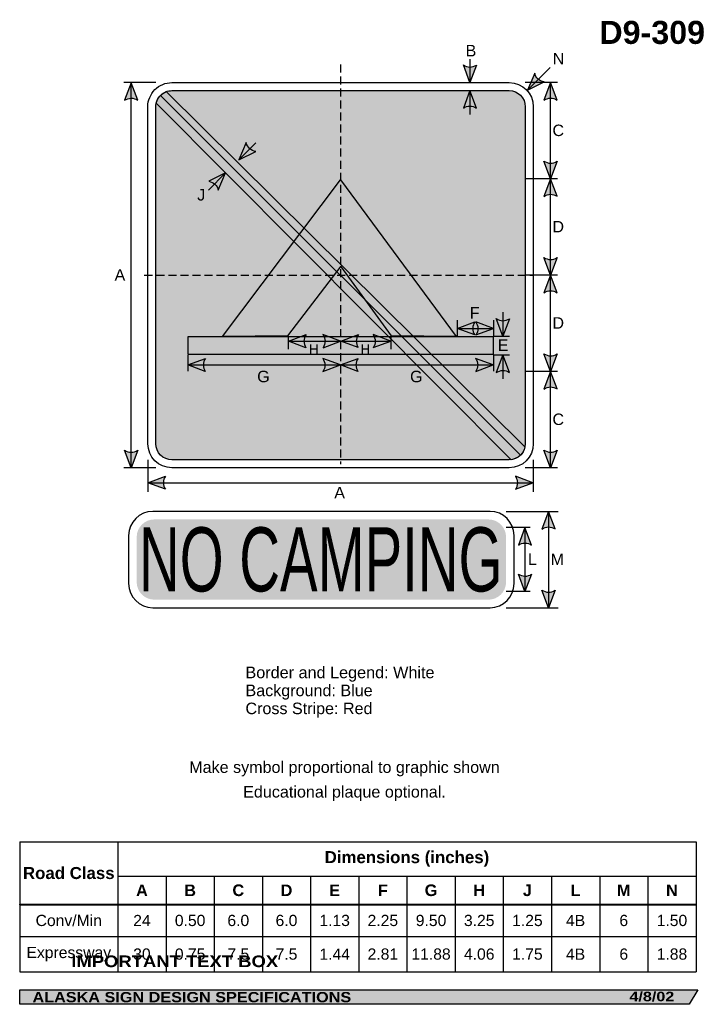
# Model space of a CAD drawing. Header units: feet. Extents: x 3.7 to 46.3, y 0.2 to 61.5.
import ezdxf
from ezdxf.enums import TextEntityAlignment as Align

# ---------------------------------------------------------------- set-up
doc = ezdxf.new("R2010")
doc.units = ezdxf.units.FT
doc.header["$MEASUREMENT"] = 0
doc.linetypes.add('DASHED2', pattern=[0.375, 0.25, -0.125])
doc.layers.add('Sign', color=7, linetype='Continuous')
doc.styles.add('ARIAL', font='arial.ttf')
doc.styles.add('ARIAL B', font='arialbd.ttf')
doc.styles.add('ARIAL BLACK B', font='ariblk.ttf')
doc.styles.add('ARIAL BLACK BI', font='ariblk.ttf')
doc.styles.add('FHWA SERIES B2000EX', font='txt')

# ---------------------------------------------------------------- blocks, each defined once
blk = doc.blocks.new('*T2')
at = {"color": 0, "linetype": 'ByBlock', "lineweight": -2, "transparency": 16777216}
for p, q in [((0, 0), (42.1101476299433, 0)), ((0, 0), (0, -8.100520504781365)), ((6.110147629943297, 0), (6.110147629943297, -8.100520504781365)), ((42.1101476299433, 0), (42.1101476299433, -8.100520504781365)), ((6.110147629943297, -2.145579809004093), (42.1101476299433, -2.145579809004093)), ((9.110147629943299, -2.145579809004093), (9.110147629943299, -8.100520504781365)), ((12.1101476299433, -2.145579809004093), (12.1101476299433, -8.100520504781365)), ((15.1101476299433, -2.145579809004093), (15.1101476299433, -8.100520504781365)), ((18.1101476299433, -2.145579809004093), (18.1101476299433, -8.100520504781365)), ((21.1101476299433, -2.145579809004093), (21.1101476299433, -8.100520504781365)), ((24.1101476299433, -2.145579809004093), (24.1101476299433, -8.100520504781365)), ((27.1101476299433, -2.145579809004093), (27.1101476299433, -8.100520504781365)), ((30.1101476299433, -2.145579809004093), (30.1101476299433, -8.100520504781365)), ((33.1101476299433, -2.145579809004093), (33.1101476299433, -8.100520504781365)), ((36.1101476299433, -2.145579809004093), (36.1101476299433, -8.100520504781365)), ((39.1101476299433, -2.145579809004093), (39.1101476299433, -8.100520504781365)), ((0, -3.909451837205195), (42.1101476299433, -3.909451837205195)), ((0, -5.90805574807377), (42.1101476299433, -5.90805574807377)), ((0, -8.100520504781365), (42.1101476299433, -8.100520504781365))]:
    blk.add_line(p, q, dxfattribs=at)
at = {"color": 18, "transparency": 16777216, "attachment_point": 5}
for s, insert, char_height, width, style in [('Dimensions (inches)', (24.11014762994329, -1.072789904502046), 0.75, 35.88, 'ARIAL B'), ('Road Class', (3.055073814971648, -1.954725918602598), 0.75, 5.990147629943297, 'ARIAL B'), ('A', (7.610147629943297, -3.027515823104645), 0.725, 2.879999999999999, 'ARIAL B'), ('B', (10.6101476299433, -3.027515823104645), 0.725, 2.879999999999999, 'ARIAL B'), ('C', (13.6101476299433, -3.027515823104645), 0.725, 2.879999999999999, 'ARIAL B'), ('D', (16.6101476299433, -3.027515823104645), 0.725, 2.879999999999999, 'ARIAL B'), ('E', (19.6101476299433, -3.027515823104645), 0.725, 2.879999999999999, 'ARIAL B'), ('F', (22.6101476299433, -3.027515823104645), 0.725, 2.879999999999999, 'ARIAL B'), ('G', (25.6101476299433, -3.027515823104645), 0.725, 2.879999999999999, 'ARIAL B'), ('H', (28.6101476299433, -3.027515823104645), 0.725, 2.879999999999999, 'ARIAL B'), ('J', (31.6101476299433, -3.027515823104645), 0.725, 2.879999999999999, 'ARIAL B'), ('L', (34.6101476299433, -3.027515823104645), 0.725, 2.879999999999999, 'ARIAL B'), ('M', (37.6101476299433, -3.027515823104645), 0.725, 2.879999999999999, 'ARIAL B'), ('N', (40.6101476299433, -3.027515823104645), 0.725, 2.879999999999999, 'ARIAL B'), ('Conv/Min', (3.055073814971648, -4.908753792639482), 0.7, 5.990147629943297, 'ARIAL'), ('24', (7.610147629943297, -4.908753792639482), 0.7, 2.879999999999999, 'ARIAL'), ('0.50', (10.6101476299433, -4.908753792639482), 0.7, 2.879999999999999, 'ARIAL'), ('6.0', (13.6101476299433, -4.908753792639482), 0.7, 2.879999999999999, 'ARIAL'), ('6.0', (16.6101476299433, -4.908753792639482), 0.7, 2.879999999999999, 'ARIAL'), ('1.13', (19.6101476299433, -4.908753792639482), 0.7, 2.879999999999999, 'ARIAL'), ('2.25', (22.6101476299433, -4.908753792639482), 0.7, 2.879999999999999, 'ARIAL'), ('9.50', (25.6101476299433, -4.908753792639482), 0.7, 2.879999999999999, 'ARIAL'), ('3.25', (28.6101476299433, -4.908753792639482), 0.7, 2.879999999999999, 'ARIAL'), ('1.25', (31.6101476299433, -4.908753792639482), 0.7, 2.879999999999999, 'ARIAL'), ('4B', (34.6101476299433, -4.908753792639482), 0.7, 2.879999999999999, 'ARIAL'), ('6', (37.6101476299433, -4.908753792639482), 0.7, 2.879999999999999, 'ARIAL'), ('1.50', (40.6101476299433, -4.908753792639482), 0.7, 2.879999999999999, 'ARIAL'), ('Expressway', (3.055073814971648, -7.004288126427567), 0.7, 5.990147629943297, 'ARIAL'), ('30', (7.610147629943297, -7.004288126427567), 0.7, 2.879999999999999, 'ARIAL'), ('0.75', (10.6101476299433, -7.004288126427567), 0.7, 2.879999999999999, 'ARIAL'), ('7.5', (13.6101476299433, -7.004288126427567), 0.7, 2.879999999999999, 'ARIAL'), ('7.5', (16.6101476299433, -7.004288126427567), 0.7, 2.879999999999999, 'ARIAL'), ('1.44', (19.6101476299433, -7.004288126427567), 0.7, 2.879999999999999, 'ARIAL'), ('2.81', (22.6101476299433, -7.004288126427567), 0.7, 2.879999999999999, 'ARIAL'), ('11.88', (25.6101476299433, -7.004288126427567), 0.7, 2.879999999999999, 'ARIAL'), ('4.06', (28.6101476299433, -7.004288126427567), 0.7, 2.879999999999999, 'ARIAL'), ('1.75', (31.6101476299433, -7.004288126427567), 0.7, 2.879999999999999, 'ARIAL'), ('4B', (34.6101476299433, -7.004288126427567), 0.7, 2.879999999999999, 'ARIAL'), ('6', (37.6101476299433, -7.004288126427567), 0.7, 2.879999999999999, 'ARIAL'), ('1.88', (40.6101476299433, -7.004288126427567), 0.7, 2.879999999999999, 'ARIAL')]:
    blk.add_mtext(s, dxfattribs=dict(at, insert=insert, char_height=char_height, width=width, style=style))

msp = doc.modelspace()

# ---------------------------------------------------------------- hatches: boundary and pattern name
h = msp.add_hatch(color=256)
h.dxf.hatch_style = 1
edge = h.paths.add_edge_path()
edge.add_line((32.13011305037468, 58.68355318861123), (31.71973545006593, 57.59462112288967))
edge.add_line((31.71973545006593, 57.59462112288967), (31.31219230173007, 58.69276909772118))
edge.add_arc((31.72793519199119, 59.29011592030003), 0.7277811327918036, 235.1627615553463, 303.5461345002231)
h = msp.add_hatch(color=256)
h.dxf.hatch_style = 1
edge = h.paths.add_edge_path()
edge.add_line((35.7532289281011, 58.18773583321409), (35.30269791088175, 57.11479379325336))
edge.add_line((35.30269791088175, 57.11479379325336), (36.35357790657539, 57.63216370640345))
edge.add_arc((36.46228080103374, 58.35178100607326), 0.7277811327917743, 193.0266678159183, 261.4100407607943, ccw=False)
h = msp.add_hatch(color=256)
h.dxf.hatch_style = 1
edge = h.paths.add_edge_path()
edge.add_line((11.03636307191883, 56.50087305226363), (10.62598547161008, 57.5898051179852))
edge.add_line((10.62598547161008, 57.5898051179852), (10.21844232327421, 56.4916571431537))
edge.add_arc((10.63418521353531, 55.89431032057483), 0.7277811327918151, 56.453865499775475, 124.837238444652, ccw=False)
at = {"true_color": 0x0000e3}
h = msp.add_hatch(color=172, dxfattribs=at)
h.dxf.hatch_style = 1
h.paths.add_polyline_path([(12.16789659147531, 56.09260960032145), (12.16789649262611, 35.09515054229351, 0.414478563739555), (13.16936651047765, 34.09458612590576), (34.1673202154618, 34.09458595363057, 0.4143583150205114), (35.16796667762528, 35.0957270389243), (35.16796673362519, 56.0943844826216, 0.4140663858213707), (34.1671922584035, 57.09465617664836), (13.16806201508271, 57.09465616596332, 0.4144241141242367)])
at = {"true_color": 0xffffff}
h = msp.add_hatch(color=7, dxfattribs=at)
h.dxf.hatch_style = 1
edge = h.paths.add_edge_path()
edge.add_line((32.13011305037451, 56.01128320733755), (31.71973545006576, 57.10021527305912))
edge.add_line((31.71973545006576, 57.10021527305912), (31.3121923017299, 56.00206729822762))
edge.add_arc((31.72793519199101, 55.40472047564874), 0.7277811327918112, 56.453865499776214, 124.8372384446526, ccw=False)
h = msp.add_hatch(color=256)
h.dxf.hatch_style = 1
edge = h.paths.add_edge_path()
edge.add_line((37.14602406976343, 56.50568905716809), (36.73564646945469, 57.59462112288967))
edge.add_line((36.73564646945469, 57.59462112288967), (36.32810332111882, 56.49647314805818))
edge.add_arc((36.74384621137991, 55.8991263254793), 0.7277811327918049, 56.453865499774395, 124.8372384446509, ccw=False)
at = {"true_color": 0xff4000}
h = msp.add_hatch(color=20, dxfattribs=at)
h.dxf.hatch_style = 1
h.paths.add_polyline_path([(34.27922177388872, 34.10086257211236, 0.3250760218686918), (35.14771517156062, 34.89493446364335), (12.81753373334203, 57.03104172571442, 0.2524171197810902), (12.19274493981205, 56.31553536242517)])
at = {"true_color": 0xffffff}
h = msp.add_hatch(color=7, dxfattribs=at)
h.dxf.hatch_style = 1
edge = h.paths.add_edge_path()
edge.add_line((17.78699625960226, 53.86019248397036), (17.33646524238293, 52.78725044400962))
edge.add_line((17.33646524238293, 52.78725044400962), (18.38734523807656, 53.30462035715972))
edge.add_arc((18.4960481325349, 54.02423765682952), 0.7277811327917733, 193.0266678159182, 261.4100407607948, ccw=False)
h = msp.add_hatch(color=256)
h.dxf.hatch_style = 1
edge = h.paths.add_edge_path()
edge.add_line((37.14602406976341, 52.69527192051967), (36.73564646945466, 51.60633985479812))
edge.add_line((36.73564646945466, 51.60633985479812), (36.3281033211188, 52.70448782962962))
edge.add_arc((36.74384621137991, 53.30183465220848), 0.7277811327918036, 235.1627615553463, 303.5461345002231)
h = msp.add_hatch(color=7, dxfattribs=at)
h.dxf.hatch_style = 1
edge = h.paths.add_edge_path()
edge.add_line((16.05596939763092, 50.88955548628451), (16.50650041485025, 51.96249752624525))
edge.add_line((16.50650041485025, 51.96249752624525), (15.45562041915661, 51.44512761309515))
edge.add_arc((15.34691752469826, 50.72551031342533), 0.727781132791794, 13.026667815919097, 81.4100407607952, ccw=False)
h = msp.add_hatch(color=256)
h.dxf.hatch_style = 1
edge = h.paths.add_edge_path()
edge.add_line((37.14602406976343, 50.51350153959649), (36.73564646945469, 51.60243360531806))
edge.add_line((36.73564646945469, 51.60243360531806), (36.32810332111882, 50.50428563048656))
edge.add_arc((36.74384621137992, 49.90693880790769), 0.7277811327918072, 56.4538654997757, 124.83723844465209, ccw=False)
h = msp.add_hatch(color=256)
h.dxf.hatch_style = 1
edge = h.paths.add_edge_path()
edge.add_line((37.14602406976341, 46.69136569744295), (36.73564646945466, 45.60243363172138))
edge.add_line((36.73564646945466, 45.60243363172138), (36.3281033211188, 46.70058160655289))
edge.add_arc((36.7438462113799, 47.29792842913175), 0.7277811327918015, 235.1627615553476, 303.5461345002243)
h = msp.add_hatch(color=256)
h.dxf.hatch_style = 1
edge = h.paths.add_edge_path()
edge.add_line((37.14602406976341, 44.50438696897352), (36.73564646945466, 45.59331903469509))
edge.add_line((36.73564646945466, 45.59331903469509), (36.3281033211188, 44.49517105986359))
edge.add_arc((36.7438462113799, 43.89782423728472), 0.7277811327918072, 56.4538654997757, 124.83723844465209, ccw=False)
h = msp.add_hatch(color=7, dxfattribs=at)
h.dxf.hatch_style = 1
edge = h.paths.add_edge_path()
edge.add_line((32.02077634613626, 41.87195859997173), (30.93225455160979, 42.28342320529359))
edge.add_line((30.93225455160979, 42.28342320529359), (32.03080887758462, 42.6898697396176))
edge.add_arc((32.62774031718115, 42.27353065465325), 0.7277811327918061, 145.1055563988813, 213.4889293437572)
h = msp.add_hatch(color=7, dxfattribs=at)
h.dxf.hatch_style = 1
edge = h.paths.add_edge_path()
edge.add_line((32.0937327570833, 41.87195859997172), (33.18225455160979, 42.28342320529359))
edge.add_line((33.18225455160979, 42.28342320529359), (32.08370022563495, 42.68986973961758))
edge.add_arc((31.48676878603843, 42.27353065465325), 0.7277811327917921, -33.48892934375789, 34.89444360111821, ccw=False)
h = msp.add_hatch(color=7, dxfattribs=at)
h.dxf.hatch_style = 1
edge = h.paths.add_edge_path()
edge.add_line((34.18023736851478, 42.88215697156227), (33.76985976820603, 41.7932249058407))
edge.add_line((33.76985976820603, 41.7932249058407), (33.36231661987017, 42.8913728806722))
edge.add_arc((33.77805951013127, 43.48871970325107), 0.7277811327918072, 235.1627615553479, 303.5461345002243)
h = msp.add_hatch(color=256)
h.dxf.hatch_style = 1
edge = h.paths.add_edge_path()
edge.add_line((21.51077193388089, 41.07875839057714), (20.42225013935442, 41.490222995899))
edge.add_line((20.42225013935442, 41.490222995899), (21.52080446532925, 41.89666953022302))
edge.add_arc((22.11773590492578, 41.48033044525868), 0.727781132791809, 145.1055563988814, 213.4889293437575)
h = msp.add_hatch(color=256)
h.dxf.hatch_style = 1
edge = h.paths.add_edge_path()
edge.add_line((22.57982208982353, 41.07875839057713), (23.66834388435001, 41.490222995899))
edge.add_line((23.66834388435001, 41.490222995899), (22.56978955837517, 41.89666953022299))
edge.add_arc((21.97285811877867, 41.48033044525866), 0.7277811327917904, -33.48892934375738, 34.89444360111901, ccw=False)
h = msp.add_hatch(color=256)
h.dxf.hatch_style = 1
edge = h.paths.add_edge_path()
edge.add_line((24.7633760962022, 41.0800539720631), (23.67485430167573, 41.49151857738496))
edge.add_line((23.67485430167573, 41.49151857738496), (24.77340862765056, 41.89796511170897))
edge.add_arc((25.37034006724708, 41.48162602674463), 0.7277811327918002, 145.1055563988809, 213.4889293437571)
h = msp.add_hatch(color=256)
h.dxf.hatch_style = 1
edge = h.paths.add_edge_path()
edge.add_line((25.70221791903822, 41.08005397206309), (26.7907397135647, 41.49151857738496))
edge.add_line((26.7907397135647, 41.49151857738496), (25.69218538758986, 41.89796511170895))
edge.add_arc((25.09525394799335, 41.48162602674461), 0.7277811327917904, -33.48892934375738, 34.89444360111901, ccw=False)
h = msp.add_hatch(color=7, dxfattribs=at)
h.dxf.hatch_style = 1
edge = h.paths.add_edge_path()
edge.add_line((34.1802373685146, 39.53502201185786), (33.76985976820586, 40.62395407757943))
edge.add_line((33.76985976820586, 40.62395407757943), (33.36231661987, 39.52580610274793))
edge.add_arc((33.77805951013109, 38.92845928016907), 0.7277811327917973, 56.453865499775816, 124.837238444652, ccw=False)
h = msp.add_hatch(color=256)
h.dxf.hatch_style = 1
edge = h.paths.add_edge_path()
edge.add_line((37.14602406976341, 40.69136569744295), (36.73564646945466, 39.60243363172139))
edge.add_line((36.73564646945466, 39.60243363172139), (36.3281033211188, 40.70058160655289))
edge.add_arc((36.74384621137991, 41.29792842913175), 0.7277811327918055, 235.1627615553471, 303.5461345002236)
h = msp.add_hatch(color=7, dxfattribs=at)
h.dxf.hatch_style = 1
edge = h.paths.add_edge_path()
edge.add_line((15.24514691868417, 39.59177272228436), (14.1566251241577, 40.0032373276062))
edge.add_line((14.1566251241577, 40.0032373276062), (15.25517945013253, 40.40968386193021))
edge.add_arc((15.85211088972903, 39.99334477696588), 0.7277811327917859, 145.1055563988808, 213.4889293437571)
h = msp.add_hatch(color=7, dxfattribs=at)
h.dxf.hatch_style = 1
edge = h.paths.add_edge_path()
edge.add_line((22.56810332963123, 39.59177272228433), (23.65662512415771, 40.0032373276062))
edge.add_line((23.65662512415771, 40.0032373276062), (22.55807079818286, 40.40968386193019))
edge.add_arc((21.96113935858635, 39.99334477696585), 0.7277811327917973, -33.48892934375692, 34.89444360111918, ccw=False)
h = msp.add_hatch(color=7, dxfattribs=at)
h.dxf.hatch_style = 1
edge = h.paths.add_edge_path()
edge.add_line((24.74514691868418, 39.59177272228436), (23.65662512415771, 40.0032373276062))
edge.add_line((23.65662512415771, 40.0032373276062), (24.75517945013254, 40.40968386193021))
edge.add_arc((25.35211088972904, 39.99334477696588), 0.7277811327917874, 145.1055563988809, 213.488929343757)
h = msp.add_hatch(color=7, dxfattribs=at)
h.dxf.hatch_style = 1
edge = h.paths.add_edge_path()
edge.add_line((32.08633248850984, 39.5917727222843), (33.17485428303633, 40.00323732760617))
edge.add_line((33.17485428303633, 40.00323732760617), (32.07629995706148, 40.40968386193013))
edge.add_arc((31.47936851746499, 39.99334477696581), 0.7277811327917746, -33.48892934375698, 34.89444360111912, ccw=False)
h = msp.add_hatch(color=256)
h.dxf.hatch_style = 1
edge = h.paths.add_edge_path()
edge.add_line((37.14601756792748, 38.50959531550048), (36.73563996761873, 39.59852738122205))
edge.add_line((36.73563996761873, 39.59852738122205), (36.32809681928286, 38.50037940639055))
edge.add_arc((36.74383970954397, 37.90303258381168), 0.7277811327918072, 56.4538654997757, 124.83723844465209, ccw=False)
h = msp.add_hatch(color=256)
h.dxf.hatch_style = 1
edge = h.paths.add_edge_path()
edge.add_line((11.03636307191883, 34.68355318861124), (10.62598547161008, 33.59462112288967))
edge.add_line((10.62598547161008, 33.59462112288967), (10.21844232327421, 34.69276909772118))
edge.add_arc((10.63418521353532, 35.29011592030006), 0.7277811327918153, 235.162761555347, 303.5461345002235)
h = msp.add_hatch(color=256)
h.dxf.hatch_style = 1
edge = h.paths.add_edge_path()
edge.add_line((37.14601756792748, 34.68876154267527), (36.73563996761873, 33.59982947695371))
edge.add_line((36.73563996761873, 33.59982947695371), (36.32809681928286, 34.69797745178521))
edge.add_arc((36.74383970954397, 35.29532427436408), 0.7277811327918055, 235.1627615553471, 303.5461345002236)
h = msp.add_hatch(color=256)
h.dxf.hatch_style = 1
edge = h.paths.add_edge_path()
edge.add_line((12.75645342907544, 32.25645901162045), (11.66793163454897, 32.66792361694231))
edge.add_line((11.66793163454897, 32.66792361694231), (12.7664859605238, 33.07437015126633))
edge.add_arc((13.36341740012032, 32.65803106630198), 0.72778113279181, 145.1055563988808, 213.4889293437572)
h = msp.add_hatch(color=256)
h.dxf.hatch_style = 1
edge = h.paths.add_edge_path()
edge.add_line((34.55829699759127, 32.25645901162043), (35.64681879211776, 32.66792361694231))
edge.add_line((35.64681879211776, 32.66792361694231), (34.54826446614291, 33.07437015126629))
edge.add_arc((33.9513330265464, 32.65803106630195), 0.7277811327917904, -33.48892934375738, 34.89444360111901, ccw=False)
h = msp.add_hatch(color=256)
h.dxf.hatch_style = 1
edge = h.paths.add_edge_path()
edge.add_line((37.02597256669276, 29.78497276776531), (36.61559496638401, 30.87390483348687))
edge.add_line((36.61559496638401, 30.87390483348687), (36.20805181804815, 29.77575685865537))
edge.add_arc((36.62379470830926, 29.1784100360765), 0.7277811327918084, 56.453865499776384, 124.83723844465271, ccw=False)
h = msp.add_hatch(color=256)
h.dxf.hatch_style = 1
edge = h.paths.add_edge_path()
edge.add_line((35.55983323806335, 28.78366710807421), (35.14945563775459, 29.87259917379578))
edge.add_line((35.14945563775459, 29.87259917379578), (34.74191248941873, 28.77445119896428))
edge.add_arc((35.15765537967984, 28.17710437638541), 0.7277811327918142, 56.453865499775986, 124.8372384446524, ccw=False)
h = msp.add_hatch(color=256)
h.dxf.hatch_style = 1
edge = h.paths.add_edge_path()
edge.add_line((35.55983973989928, 26.96674672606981), (35.14946213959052, 25.87781466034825))
edge.add_line((35.14946213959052, 25.87781466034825), (34.74191899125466, 26.97596263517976))
edge.add_arc((35.15766188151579, 27.57330945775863), 0.7277811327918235, 235.162761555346, 303.5461345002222)
h = msp.add_hatch(color=256)
h.dxf.hatch_style = 1
edge = h.paths.add_edge_path()
edge.add_line((37.02597906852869, 25.96674314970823), (36.61560146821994, 24.87781108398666))
edge.add_line((36.61560146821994, 24.87781108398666), (36.20805831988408, 25.97595905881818))
edge.add_arc((36.62380121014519, 26.57330588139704), 0.7277811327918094, 235.1627615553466, 303.5461345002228)
at = {"layer": 'Sign', "true_color": 0xffffff}
for points in [[(16.3076668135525, 41.78115971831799), (23.65934548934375, 51.53970214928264), (30.8597501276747, 41.78115971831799), (26.83599051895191, 41.80804576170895), (23.68959590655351, 46.16309689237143), (20.36167958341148, 41.80804576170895)], [(14.16793163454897, 41.77379755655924), (33.16793163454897, 41.77379755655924), (33.16793163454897, 40.64379755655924), (14.16793163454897, 40.64379755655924)]]:
    msp.add_hatch(color=7, dxfattribs=at).paths.add_polyline_path(points, flags=0)
at = {"layer": 'Sign', "true_color": 0x0000dd}
h = msp.add_hatch(color=172, dxfattribs=at)
edge = h.paths.add_edge_path(flags=0)
edge.add_spline(control_points=[(12.07237880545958, 30.37781108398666), (12.07237880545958, 30.37781108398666), (32.87237880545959, 30.37781108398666), (32.87237880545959, 30.37781108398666), (33.47948533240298, 30.37781108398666), (33.97237880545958, 29.88491761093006), (33.97237880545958, 29.27781108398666), (33.97237880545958, 29.27781108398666), (33.97237880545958, 26.47781108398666), (33.97237880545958, 26.47781108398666), (33.97237880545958, 25.87070455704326), (33.47948533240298, 25.37781108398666), (32.87237880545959, 25.37781108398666), (32.87237880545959, 25.37781108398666), (12.07237880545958, 25.37781108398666), (12.07237880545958, 25.37781108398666), (11.46527227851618, 25.37781108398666), (10.97237880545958, 25.87070455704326), (10.97237880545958, 26.47781108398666), (10.97237880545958, 26.47781108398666), (10.97237880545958, 29.27781108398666), (10.97237880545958, 29.27781108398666), (10.97237880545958, 29.88491761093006), (11.46527227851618, 30.37781108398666), (12.07237880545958, 30.37781108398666)], knot_values=[0, 0, 0, 0, 1, 1, 1, 2, 2, 2, 3, 3, 3, 4, 4, 4, 5, 5, 5, 6, 6, 6, 7, 7, 7, 8, 8, 8, 8], degree=3, periodic=0)
at = {"layer": 'Sign', "true_color": 0x000000}
msp.add_hatch(color=18, dxfattribs=at).paths.add_polyline_path([(3.699686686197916, 1.066867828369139), (45.92097727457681, 1.066867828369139), (45.37503178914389, 0.1671574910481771), (3.701084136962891, 0.1671574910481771)], flags=0)

# ---------------------------------------------------------------- linework, layer by layer
for p, q in [((3.689336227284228, 10.29645504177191), (45.79948385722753, 10.29645504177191)), ((3.689336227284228, 6.416072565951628), (45.79948385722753, 6.416072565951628)), ((3.689336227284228, 6.357933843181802), (3.689336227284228, 6.416072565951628)), ((3.689336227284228, 6.357933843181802), (45.79948385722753, 6.357933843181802))]:
    msp.add_line(p, q)
for points in [[(32.13011305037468, 58.68355318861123), (31.71973545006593, 57.59462112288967), (31.31219230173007, 58.69276909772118, 0.307560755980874), (32.13011305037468, 58.68355318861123, 4.141293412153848)], [(35.7532289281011, 58.18773583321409), (35.30269791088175, 57.11479379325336), (36.35357790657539, 57.63216370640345, -0.307560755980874), (35.7532289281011, 58.18773583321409, -4.141293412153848)], [(11.03636307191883, 56.50087305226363), (10.62598547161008, 57.5898051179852), (10.21844232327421, 56.4916571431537, -0.307560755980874), (11.03636307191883, 56.50087305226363, -4.141293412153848)], [(37.14602406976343, 56.50568905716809), (36.73564646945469, 57.59462112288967), (36.32810332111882, 56.49647314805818, -0.307560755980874), (37.14602406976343, 56.50568905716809, -4.141293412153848)], [(37.14602406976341, 52.69527192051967), (36.73564646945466, 51.60633985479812), (36.3281033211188, 52.70448782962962, 0.307560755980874), (37.14602406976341, 52.69527192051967, 4.141293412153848)], [(37.14602406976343, 50.51350153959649), (36.73564646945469, 51.60243360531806), (36.32810332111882, 50.50428563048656, -0.307560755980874), (37.14602406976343, 50.51350153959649, -4.141293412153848)], [(37.14602406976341, 46.69136569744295), (36.73564646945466, 45.60243363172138), (36.3281033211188, 46.70058160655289, 0.307560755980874), (37.14602406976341, 46.69136569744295, 4.141293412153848)], [(37.14602406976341, 44.50438696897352), (36.73564646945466, 45.59331903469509), (36.3281033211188, 44.49517105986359, -0.307560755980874), (37.14602406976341, 44.50438696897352, -4.141293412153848)], [(21.51077193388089, 41.07875839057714), (20.42225013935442, 41.490222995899), (21.52080446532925, 41.89666953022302, 0.307560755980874), (21.51077193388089, 41.07875839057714, 4.141293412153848)], [(22.57982208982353, 41.07875839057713), (23.66834388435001, 41.490222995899), (22.56978955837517, 41.89666953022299, -0.307560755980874), (22.57982208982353, 41.07875839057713, -4.141293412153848)], [(24.7633760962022, 41.0800539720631), (23.67485430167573, 41.49151857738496), (24.77340862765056, 41.89796511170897, 0.307560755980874), (24.7633760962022, 41.0800539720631, 4.141293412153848)], [(25.70221791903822, 41.08005397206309), (26.7907397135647, 41.49151857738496), (25.69218538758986, 41.89796511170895, -0.307560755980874), (25.70221791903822, 41.08005397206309, -4.141293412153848)], [(37.14602406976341, 40.69136569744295), (36.73564646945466, 39.60243363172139), (36.3281033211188, 40.70058160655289, 0.307560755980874), (37.14602406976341, 40.69136569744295, 4.141293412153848)], [(37.14601756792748, 38.50959531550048), (36.73563996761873, 39.59852738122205), (36.32809681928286, 38.50037940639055, -0.307560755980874), (37.14601756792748, 38.50959531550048, -4.141293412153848)], [(11.03636307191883, 34.68355318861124), (10.62598547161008, 33.59462112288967), (10.21844232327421, 34.69276909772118, 0.307560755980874), (11.03636307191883, 34.68355318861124, 4.141293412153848)], [(37.14601756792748, 34.68876154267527), (36.73563996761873, 33.59982947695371), (36.32809681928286, 34.69797745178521, 0.307560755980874), (37.14601756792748, 34.68876154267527, 4.141293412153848)], [(12.75645342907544, 32.25645901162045), (11.66793163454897, 32.66792361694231), (12.7664859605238, 33.07437015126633, 0.307560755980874), (12.75645342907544, 32.25645901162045, 4.141293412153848)], [(34.55829699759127, 32.25645901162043), (35.64681879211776, 32.66792361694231), (34.54826446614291, 33.07437015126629, -0.307560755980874), (34.55829699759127, 32.25645901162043, -4.141293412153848)], [(37.02597256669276, 29.78497276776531), (36.61559496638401, 30.87390483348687), (36.20805181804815, 29.77575685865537, -0.307560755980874), (37.02597256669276, 29.78497276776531, -4.141293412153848)], [(35.55983323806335, 28.78366710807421), (35.14945563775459, 29.87259917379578), (34.74191248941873, 28.77445119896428, -0.307560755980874), (35.55983323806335, 28.78366710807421, -4.141293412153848)], [(35.55983973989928, 26.96674672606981), (35.14946213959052, 25.87781466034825), (34.74191899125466, 26.97596263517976, 0.307560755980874), (35.55983973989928, 26.96674672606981, 4.141293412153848)], [(37.02597906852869, 25.96674314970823), (36.61560146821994, 24.87781108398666), (36.20805831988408, 25.97595905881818, 0.307560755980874), (37.02597906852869, 25.96674314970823, 4.141293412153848)]]:
    msp.add_lwpolyline(points, format="xyb")
msp.add_lwpolyline([(13.16793163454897, 57.59462112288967), (34.16704601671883, 57.59462112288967, -0.414109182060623), (35.66793163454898, 56.09462112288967), (35.66793163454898, 35.0947380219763, -0.4139591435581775), (34.16793163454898, 33.59462112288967), (13.16755611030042, 33.59462116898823, -0.4138629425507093), (11.66793163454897, 35.09462112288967), (11.66793163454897, 56.09231766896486, -0.4143854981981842)], format="xyb", close=True)
at = {"color": 172, "true_color": 0x0000e3}
msp.add_lwpolyline([(13.16806201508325, 57.09465616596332), (34.16704601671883, 57.09465616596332, -0.4141091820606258), (35.16796673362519, 56.09438448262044), (35.16796667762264, 35.0947380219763, -0.4139591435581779), (34.16769498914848, 34.09458602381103), (13.16755611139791, 34.09458612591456, -0.4138629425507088), (12.1678965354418, 35.09485782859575), (12.16789659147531, 56.09260960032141, -0.4144241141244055)], format="xyb", close=True, dxfattribs=at)
at = {"color": 7, "true_color": 0xffffff}
for points in [[(32.13011305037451, 56.01128320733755), (31.71973545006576, 57.10021527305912), (31.3121923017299, 56.00206729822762, -0.307560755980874), (32.13011305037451, 56.01128320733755, -4.141293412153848)], [(17.78699625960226, 53.86019248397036), (17.33646524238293, 52.78725044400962), (18.38734523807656, 53.30462035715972, -0.307560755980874), (17.78699625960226, 53.86019248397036, -4.141293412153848)], [(16.05596939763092, 50.88955548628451), (16.50650041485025, 51.96249752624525), (15.45562041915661, 51.44512761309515, -0.307560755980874), (16.05596939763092, 50.88955548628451, -4.141293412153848)], [(32.02077634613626, 41.87195859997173), (30.93225455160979, 42.28342320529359), (32.03080887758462, 42.6898697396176, 0.307560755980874), (32.02077634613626, 41.87195859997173, 4.141293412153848)], [(32.0937327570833, 41.87195859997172), (33.18225455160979, 42.28342320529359), (32.08370022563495, 42.68986973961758, -0.307560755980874), (32.0937327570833, 41.87195859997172, -4.141293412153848)], [(34.18023736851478, 42.88215697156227), (33.76985976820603, 41.7932249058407), (33.36231661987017, 42.8913728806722, 0.307560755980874), (34.18023736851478, 42.88215697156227, 4.141293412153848)], [(34.1802373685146, 39.53502201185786), (33.76985976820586, 40.62395407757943), (33.36231661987, 39.52580610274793, -0.307560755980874), (34.1802373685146, 39.53502201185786, -4.141293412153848)], [(15.24514691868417, 39.59177272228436), (14.1566251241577, 40.0032373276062), (15.25517945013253, 40.40968386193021, 0.307560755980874), (15.24514691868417, 39.59177272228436, 4.141293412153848)], [(22.56810332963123, 39.59177272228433), (23.65662512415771, 40.0032373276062), (22.55807079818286, 40.40968386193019, -0.307560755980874), (22.56810332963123, 39.59177272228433, -4.141293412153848)], [(24.74514691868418, 39.59177272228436), (23.65662512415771, 40.0032373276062), (24.75517945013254, 40.40968386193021, 0.307560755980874), (24.74514691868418, 39.59177272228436, 4.141293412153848)], [(32.08633248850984, 39.5917727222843), (33.17485428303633, 40.00323732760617), (32.07629995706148, 40.40968386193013, -0.307560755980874), (32.08633248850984, 39.5917727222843, -4.141293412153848)]]:
    msp.add_lwpolyline(points, format="xyb", dxfattribs=at)
at = {"color": 20, "true_color": 0xff4000}
msp.add_lwpolyline([(12.81753373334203, 57.03104172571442), (35.14771517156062, 34.89493446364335, -0.3250760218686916), (34.27922177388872, 34.10086257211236), (12.19274493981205, 56.31553536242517, -0.2524171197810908)], format="xyb", close=True, dxfattribs=at)
at = {"layer": 'Sign', "color": 18, "lineweight": -3, "true_color": 0x000000}
for p, q in [((31.71973545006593, 59.05854860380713), (31.71973545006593, 57.55854860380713)), ((35.30269791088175, 57.11479379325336), (36.71691147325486, 58.52900735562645)), ((12.16793165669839, 57.59462112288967), (10.16793165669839, 57.59462112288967)), ((10.62598547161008, 33.58980511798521), (10.62598547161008, 57.5898051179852)), ((37.16793163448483, 57.59462112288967), (35.16793163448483, 57.59462112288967)), ((36.73564646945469, 51.60243360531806), (36.73564646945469, 57.60243360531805)), ((37.16662955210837, 51.60633985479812), (35.16662955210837, 51.60633985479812)), ((36.73564646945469, 45.6024336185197), (36.73564646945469, 51.6024336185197)), ((37.16662955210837, 45.59331903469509), (35.16662955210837, 45.59331903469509)), ((36.73564646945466, 39.60243363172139), (36.73564646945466, 45.60243363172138)), ((20.40532305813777, 41.79491049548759), (20.40532305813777, 40.99491049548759)), ((26.7907397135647, 41.79491049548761), (26.7907397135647, 40.9949104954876)), ((20.42225013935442, 41.490222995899), (23.67225013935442, 41.490222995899)), ((23.67485430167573, 41.49151857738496), (26.82485430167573, 41.49151857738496)), ((37.16793163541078, 39.59852738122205), (35.16793163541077, 39.59852738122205)), ((36.73563996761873, 33.59982947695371), (36.73563996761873, 39.59982947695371)), ((11.66793163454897, 34.09462112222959), (11.66793163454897, 32.09462112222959)), ((35.66793163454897, 34.09462112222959), (35.66793163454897, 32.09462112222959)), ((12.1723792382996, 33.59462112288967), (10.1723792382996, 33.59462112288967)), ((37.16793163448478, 33.59462112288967), (35.16793163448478, 33.59462112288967)), ((11.64681879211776, 32.66792361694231), (35.64681879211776, 32.66792361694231)), ((33.97237880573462, 30.87781108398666), (37.22237880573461, 30.87781108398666)), ((36.61560146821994, 30.87781108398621), (36.61560146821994, 24.87781108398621)), ((35.46977463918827, 29.87650542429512), (33.96977463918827, 29.87650542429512)), ((35.14946213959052, 29.87781108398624), (35.14946213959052, 25.87781108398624)), ((35.46977463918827, 25.87781466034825), (33.96977463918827, 25.87781466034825)), ((33.97237880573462, 24.87781108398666), (37.22237880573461, 24.87781108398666))]:
    msp.add_line(p, q, dxfattribs=at)
at = {"layer": 'Sign', "color": 7, "lineweight": -3, "true_color": 0xffffff}
for p, q in [((31.71973545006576, 57.10021527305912), (31.71973545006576, 55.60021527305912)), ((18.39712541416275, 53.84791061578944), (17.33646524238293, 52.78725044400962)), ((16.50650041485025, 51.96249752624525), (15.44584024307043, 50.90183735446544)), ((33.76985976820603, 43.29322490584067), (33.76985976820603, 41.7932249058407)), ((30.92053580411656, 42.78994012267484), (30.92053580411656, 41.78994012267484)), ((33.18876496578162, 42.78863804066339), (33.18876496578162, 41.78863804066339)), ((30.93225455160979, 42.28342320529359), (33.18225455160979, 42.28342320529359)), ((33.1861944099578, 41.795829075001), (34.1861944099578, 41.795829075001)), ((14.14751055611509, 40.62238445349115), (14.14751055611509, 39.62238445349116)), ((33.18136469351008, 40.62433757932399), (33.18136469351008, 39.62433757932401)), ((33.18619440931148, 40.62395407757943), (34.18619440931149, 40.62395407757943)), ((33.76985976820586, 40.6317665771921), (33.76985976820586, 39.1317665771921)), ((14.1566251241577, 40.0032373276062), (23.65662512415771, 40.0032373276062)), ((23.67485428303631, 40.00323732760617), (33.17485428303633, 40.00323732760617))]:
    msp.add_line(p, q, dxfattribs=at)
at = {"layer": 'Sign', "color": 20, "lineweight": -3, "true_color": 0xff4000}
msp.add_line((12.4603431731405, 56.80087921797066), (34.87484186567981, 34.38762621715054), dxfattribs=at)
at = {"layer": 'Sign', "color": 18, "linetype": 'DASHED2', "lineweight": -3, "ltscale": 2, "true_color": 0x000000}
for points in [[(23.66793163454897, 58.73007459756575), (23.66793163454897, 33.82157595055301)], [(11.448902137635, 45.59462112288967), (35.65723544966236, 45.59462112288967)]]:
    msp.add_lwpolyline(points, dxfattribs=at)
at = {"layer": 'Sign', "color": 7, "lineweight": -3, "true_color": 0xffffff}
for points in [[(16.3076668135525, 41.78115971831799), (23.65934548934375, 51.53970214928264), (30.8597501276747, 41.78115971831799), (26.83599051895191, 41.80804576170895), (23.68959590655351, 46.16309689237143), (20.36167958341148, 41.80804576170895)], [(14.16793163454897, 41.77379755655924), (33.16793163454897, 41.77379755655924), (33.16793163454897, 40.64379755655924), (14.16793163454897, 40.64379755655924)]]:
    msp.add_lwpolyline(points, close=True, dxfattribs=at)
at = {"layer": 'Sign', "color": 250, "lineweight": -3, "true_color": 0x1f1a17}
msp.add_lwpolyline([(3.699686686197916, 1.066867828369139), (45.92097727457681, 1.066867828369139), (45.37503178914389, 0.1671574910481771), (3.701084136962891, 0.1671574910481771)], close=True, dxfattribs=at)
at = {"layer": 'Sign', "color": 18, "lineweight": -3, "true_color": 0x000000}
msp.add_open_spline([(11.97237880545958, 30.87781108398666), (11.97237880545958, 30.87781108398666), (32.97237880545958, 30.87781108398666), (32.97237880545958, 30.87781108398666), (33.80025134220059, 30.87781108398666), (34.47237880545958, 30.20568362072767), (34.47237880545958, 29.37781108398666), (34.47237880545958, 29.37781108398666), (34.47237880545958, 26.37781108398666), (34.47237880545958, 26.37781108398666), (34.47237880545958, 25.54993854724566), (33.80025134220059, 24.87781108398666), (32.97237880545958, 24.87781108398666), (32.97237880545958, 24.87781108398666), (11.97237880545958, 24.87781108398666), (11.97237880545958, 24.87781108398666), (11.14450626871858, 24.87781108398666), (10.47237880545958, 25.54993854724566), (10.47237880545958, 26.37781108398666), (10.47237880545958, 26.37781108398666), (10.47237880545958, 29.37781108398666), (10.47237880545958, 29.37781108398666), (10.47237880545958, 30.20568362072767), (11.14450626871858, 30.87781108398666), (11.97237880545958, 30.87781108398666)], degree=3, knots=[0, 0, 0, 0, 1, 1, 1, 2, 2, 2, 3, 3, 3, 4, 4, 4, 5, 5, 5, 6, 6, 6, 7, 7, 7, 8, 8, 8, 8], dxfattribs=at)

# ---------------------------------------------------------------- block references
msp.add_blockref('*T2', (3.689336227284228, 10.29645504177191))

# ---------------------------------------------------------------- texts
at = {"layer": 'Sign', "color": 18, "true_color": 0x000000}
for s, height, style, p, p2 in [('D9-309', 1.43609938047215, 'ARIAL B', (39.78017135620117, 60.00597315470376), (46.36017104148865, 60.00597315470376)), ('B', 0.7190483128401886, 'ARIAL', (31.44889562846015, 59.226263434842), (32.11889562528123, 59.226263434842)), ('N', 0.7136714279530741, 'ARIAL', (36.87597895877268, 58.73147176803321), (37.59597898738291, 58.73147176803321)), ('C', 0.71367142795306, 'ARIAL', (36.86035395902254, 54.26243360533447), (37.58035398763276, 54.26243360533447)), ('D', 0.71367142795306, 'ARIAL', (36.86035395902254, 48.26243361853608), (37.58035398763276, 48.26243361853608)), ('A', 0.7174726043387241, 'ARIAL', (9.594728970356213, 45.24980511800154), (10.2647289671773, 45.24980511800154)), ('D', 0.71367142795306, 'ARIAL', (36.86035395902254, 42.26243363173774), (37.58035398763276, 42.26243363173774)), ('H', 0.5947261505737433, 'ARIAL', (21.70558347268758, 40.6887634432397), (22.30558345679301, 40.6887634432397)), ('H', 0.5947261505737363, 'ARIAL', (24.908187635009, 40.6887634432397), (25.50818761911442, 40.6887634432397)), ('C', 0.71367142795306, 'ARIAL', (36.86035395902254, 36.25982947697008), (37.58035398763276, 36.25982947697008)), ('A', 0.7174726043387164, 'ARIAL', (23.27226801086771, 31.68459678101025), (23.94226800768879, 31.68459678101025)), ('L', 0.720772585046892, 'ARIAL', (35.329514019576, 27.53781108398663), (35.88951400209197, 27.53781108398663)), ('M', 0.7132356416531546, 'ARIAL', (36.74618068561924, 27.53781108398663), (37.57618068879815, 27.53781108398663)), ('Border and Legend: White', 0.7216872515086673, 'ARIAL', (17.74520937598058, 20.48539087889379), (29.51520971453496, 20.48539087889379)), ('Background: Blue', 0.7181740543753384, 'ARIAL', (17.74520937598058, 19.36539087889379), (25.66520933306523, 19.36539087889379)), ('Cross Stripe: Red', 0.717489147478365, 'ARIAL', (17.74520937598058, 18.24539087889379), (25.6552091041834, 18.24539087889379)), ('Make symbol proportional to graphic shown', 0.7173939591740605, 'ARIAL', (14.24520937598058, 14.58611068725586), (33.57520854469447, 14.58611068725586)), ('Educational plaque optional.', 0.7189290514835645, 'ARIAL', (17.60020955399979, 13.05011774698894), (30.22020969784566, 13.05011774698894))]:
    msp.add_text(s, height=height, dxfattribs=dict(at, style=style)).set_placement(p, p2, align=Align.ALIGNED)
at = {"layer": 'Sign', "color": 7, "true_color": 0xffffff}
for s, height, style, p, p2 in [('J', 0.7158203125, 'ARIAL', (14.74056230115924, 50.24709677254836), (15.24056230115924, 50.24709677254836)), ('F', 0.7148361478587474, 'ARIAL', (31.710587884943, 42.89630084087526), (32.32058789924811, 42.89630084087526)), ('E', 0.7190483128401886, 'ARIAL', (33.44903293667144, 40.87209677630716), (34.11903293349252, 40.87209677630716)), ('G', 0.7178154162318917, 'ARIAL', (18.47495845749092, 38.9241801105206), (19.25495842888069, 38.9241801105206)), ('G', 0.7178154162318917, 'ARIAL', (27.99318761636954, 38.92418011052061), (28.77318758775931, 38.92418011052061)), ('NO CAMPING', 3.996654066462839, 'FHWA SERIES B2000EX', (11.11950380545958, 25.889680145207), (33.74192061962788, 25.889680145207)), ('IMPORTANT TEXT BOX', 0.7246173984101, 'ARIAL BLACK B', (6.900273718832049, 2.484413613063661), (19.78027383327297, 2.484413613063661)), ('ALASKA SIGN DESIGN SPECIFICATIONS', 0.640053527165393, 'ARIAL BLACK BI', (4.485322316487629, 0.2942650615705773), (24.32960125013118, 0.2942650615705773)), ('4/8/02', 0.5919046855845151, 'ARIAL BLACK BI', (41.65389251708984, 0.3588358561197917), (44.44222386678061, 0.3588358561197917))]:
    msp.add_text(s, height=height, dxfattribs=dict(at, style=style)).set_placement(p, p2, align=Align.ALIGNED)

doc.saveas('drawing.dxf')
